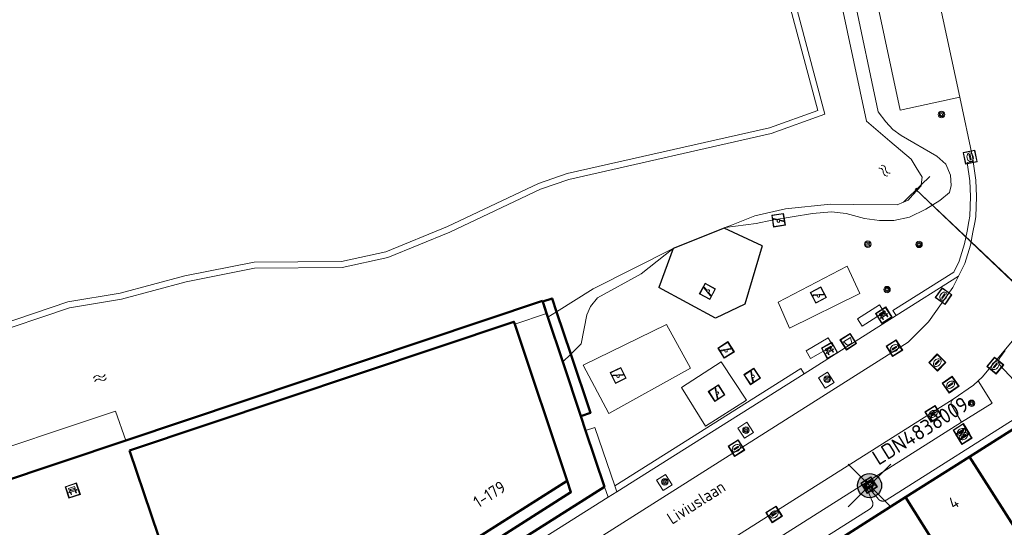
# Model space of a CAD drawing. Header units: metres. Extents: x 94279 to 96109, y 461866 to 463040.
# Tile 117 of 175: x 95233 to 95315, y 462722 to 462764. Entities that reach past the tile are written whole.
import ezdxf
from ezdxf.enums import TextEntityAlignment as Align

# ---------------------------------------------------------------- set-up
doc = ezdxf.new("R2010")
doc.units = ezdxf.units.M
doc.layers.get('0').update_dxf_attribs({"linetype": 'CONTINUOUS'})
for name, color, linetype in [('B-WE-KL-ET_LS_OV_KABEL_EIGENNET_324-G', 10, 'CONTINUOUS'), ('N-WE-ARMATUUR-PRUNUS_E_OPSCHUIF_8M-G', 40, 'CONTINUOUS'), ('N-WE-LICHTMAST_VERVANGEN-G', 7, 'CONTINUOUS'), ('Valondergrond_0', 251, 'CONTINUOUS')]:
    doc.layers.add(name, color=color, linetype=linetype)
for name, color, linetype, lineweight in [('B_BEBOUWINGSGRENS_-1', 132, 'CONTINUOUS', 50), ('B_BEBOUWINGSGRENS_0', 132, 'CONTINUOUS', 50), ('B_LUIFEL_1', 132, 'CONTINUOUS', 50), ('B_OVERBOUWLIJN_LIJN_1', 132, 'CONTINUOUS', 50), ('B_TUSSENMUUR_0', 132, 'CONTINUOUS', 50), ('G_GRENS_ALGEMEEN_0', 251, 'CONTINUOUS', 13), ('K_DUIKER_LIJN_-1', 251, 'CONTINUOUS', 13), ('K_STEIGER_1', 251, 'CONTINUOUS', 13), ('Q_AFVALBAK_0', 251, 'CONTINUOUS', 13), ('Q_BANK_0', 251, 'CONTINUOUS', 13), ('Q_BOOM_0', 251, 'CONTINUOUS', 13), ('Q_DAMWAND_0', 251, 'CONTINUOUS', 13), ('Q_INSPECTIE_OF_RIOOLPUT_0', 251, 'CONTINUOUS', 13), ('Q_KOLK_0', 251, 'CONTINUOUS', 13), ('Q_LICHTMAST_0', 251, 'CONTINUOUS', 13), ('Q_SPEELVOORZIENING_0', 251, 'CONTINUOUS', 13), ('Q_STRAATNAAMBORD_0', 251, 'CONTINUOUS', 13), ('Q_WATERLEIDINGPUT_0', 251, 'CONTINUOUS', 13), ('S_GBKN_SYMBOOL_WATER_0', 251, 'CONTINUOUS', 13), ('T_CULTUURGRENS_0', 251, 'CONTINUOUS', 13), ('T_HEK_0', 251, 'CONTINUOUS', 13), ('T_HEK_1', 251, 'CONTINUOUS', 13), ('T_HEK_LIJN_0', 251, 'CONTINUOUS', 13), ('T_MUUR_30CM_LIJN_0', 251, 'CONTINUOUS', 13), ('T_WALBESCHERMING_0', 251, 'CONTINUOUS', 13), ('V_WEGGRENS_0', 251, 'CONTINUOUS', 13), ('W_WATERGRENS_0', 251, 'CONTINUOUS', 13), ('Z_GBKN_HUISNUMMER_0', 251, 'CONTINUOUS', 13), ('Z_STRAATNAAM_0', 251, 'CONTINUOUS', 13)]:
    doc.layers.add(name, color=color, linetype=linetype, lineweight=lineweight)
doc.styles.add('NLCS-ISO-M500-T25', font='NLCS-ISO.ttf', dxfattribs={"height": 1.25})
doc.styles.get("Standard").update_dxf_attribs({"font": 'isocp.shx'})

# ---------------------------------------------------------------- blocks, each defined once
blk = doc.blocks.new('Q_KOLK')
blk.add_lwpolyline([(-0.5, 0.5), (0.5, 0.5), (0.5, -0.5), (-0.5, -0.5)], close=True)
for points in [[(-0.442, 0.464), (0.438, 0.464, -0.414214), (0.459, 0.442), (0.459, -0.437, -0.414214), (0.438, -0.459), (-0.442, -0.459, -0.414214), (-0.463, -0.437), (-0.463, 0.442, -0.414214), (-0.442, 0.464)], [(-0.345, 0.105, 0.380426), (-0.276, -0.18)], [(-0.008, 0.266, 0.240218), (-0.345, 0.105)], [(-0.194, 0.045, 0.853344), (-0.194, -0.032)], [(0.331, 0.111, 0.240191), (-0.008, 0.266)], [(0.185, -0.032, 0.849746), (0.185, 0.045)], [(0.267, -0.176, 0.380426), (0.331, 0.111)], [(-0.276, -0.18, 0.148452), (0.012, -0.257)], [(0.012, -0.257, 0.131742), (0.267, -0.176)]]:
    blk.add_lwpolyline(points, format="xyb")
for points in [[(-0.194, 0.045), (0.185, 0.045)], [(0.185, -0.032), (-0.194, -0.032)]]:
    blk.add_lwpolyline(points)
blk = doc.blocks.new('Q_WATERLEIDINGPUT')
blk.add_lwpolyline([(-0.5, 0.5), (0.5, 0.5), (0.5, -0.5), (-0.5, -0.5)], close=True)
for points in [[(-0.442, 0.464), (0.438, 0.464, -0.414214), (0.459, 0.442), (0.459, -0.437, -0.414214), (0.438, -0.459), (-0.442, -0.459, -0.414214), (-0.463, -0.437), (-0.463, 0.442), (-0.463, 0.444), (-0.463, 0.446), (-0.463, 0.448), (-0.462, 0.45), (-0.461, 0.451), (-0.46, 0.453), (-0.459, 0.455), (-0.458, 0.456), (-0.457, 0.457), (-0.456, 0.459), (-0.454, 0.46), (-0.453, 0.461), (-0.451, 0.462), (-0.449, 0.462), (-0.447, 0.463), (-0.446, 0.463), (-0.444, 0.464), (-0.442, 0.464)], [(-0.345, 0.105, 0.380426), (-0.276, -0.18)], [(-0.008, 0.266, 0.240218), (-0.345, 0.105)], [(-0.194, 0.045, 0.853344), (-0.194, -0.032)], [(0.331, 0.111, 0.240191), (-0.008, 0.266)], [(0.185, -0.032, 0.849746), (0.185, 0.045)], [(0.267, -0.176, 0.380426), (0.331, 0.111)], [(-0.276, -0.18, 0.148452), (0.012, -0.257)], [(0.012, -0.257, 0.131742), (0.267, -0.176)]]:
    blk.add_lwpolyline(points, format="xyb")
for points in [[(-0.194, 0.045), (0.185, 0.045)], [(0.185, -0.032), (-0.194, -0.032)]]:
    blk.add_lwpolyline(points)
blk = doc.blocks.new('Q_INSPECTIE_OF_RIOOLPUT')
blk.add_lwpolyline([(-0.5, 0.5), (0.5, 0.5), (0.5, -0.5), (-0.5, -0.5)], close=True)
for points in [[(-0.442, 0.464), (0.438, 0.464, -0.414214), (0.459, 0.442), (0.459, -0.437, -0.414214), (0.438, -0.459), (-0.442, -0.459, -0.414214), (-0.463, -0.437), (-0.463, 0.442), (-0.463, 0.444), (-0.463, 0.446), (-0.463, 0.448), (-0.462, 0.45), (-0.461, 0.451), (-0.46, 0.453), (-0.459, 0.455), (-0.458, 0.456), (-0.457, 0.457), (-0.456, 0.459), (-0.454, 0.46), (-0.453, 0.461), (-0.451, 0.462), (-0.449, 0.462), (-0.447, 0.463), (-0.446, 0.463), (-0.444, 0.464), (-0.442, 0.464)], [(-0.345, 0.105, 0.380426), (-0.276, -0.18)], [(-0.008, 0.266, 0.240218), (-0.345, 0.105)], [(-0.194, 0.045, 0.853344), (-0.194, -0.032)], [(0.331, 0.111, 0.240191), (-0.008, 0.266)], [(0.185, -0.032, 0.849746), (0.185, 0.045)], [(0.267, -0.176, 0.380426), (0.331, 0.111)], [(-0.276, -0.18, 0.148452), (0.012, -0.257)], [(0.012, -0.257, 0.131742), (0.267, -0.176)]]:
    blk.add_lwpolyline(points, format="xyb")
for points in [[(-0.194, 0.045), (0.185, 0.045)], [(0.185, -0.032), (-0.194, -0.032)]]:
    blk.add_lwpolyline(points)
blk = doc.blocks.new('Q_BANK')
blk.add_lwpolyline([(-0.5, 0.5), (0.5, 0.5), (0.5, -0.5), (-0.5, -0.5)], close=True)
blk.add_lwpolyline([(-0.442, 0.464), (0.438, 0.464, -0.414214), (0.459, 0.442), (0.459, -0.437, -0.414214), (0.438, -0.459), (-0.442, -0.459, -0.414214), (-0.463, -0.437), (-0.463, 0.442), (-0.463, 0.444), (-0.463, 0.446), (-0.463, 0.448), (-0.462, 0.45), (-0.461, 0.451), (-0.46, 0.453), (-0.459, 0.455), (-0.458, 0.456), (-0.457, 0.457), (-0.456, 0.459), (-0.454, 0.46), (-0.453, 0.461), (-0.451, 0.462), (-0.449, 0.462), (-0.447, 0.463), (-0.446, 0.463), (-0.444, 0.464), (-0.442, 0.464)], format="xyb")
for points in [[(-0.267, 0.022), (-0.366, -0.078)], [(-0.18, 0.132), (-0.267, 0.132), (-0.267, 0.276)], [(-0.267, 0.276), (0.258, 0.276), (0.258, 0.132), (0.173, 0.132)], [(-0.18, 0.022), (-0.267, 0.022)], [(-0.267, 0.022), (-0.18, 0.022)], [(-0.18, 0.022), (-0.18, 0.132)], [(-0.18, 0.132), (-0.144, 0.132)], [(-0.144, 0.132), (-0.144, 0.022)], [(0.131, 0.132), (-0.144, 0.132)], [(0.131, 0.022), (-0.144, 0.022)], [(-0.144, 0.022), (0.131, 0.022)], [(0.131, 0.022), (-0.144, 0.022)], [(-0.144, 0.022), (0.131, 0.022)], [(-0.144, 0.022), (0.131, 0.022)], [(0.131, 0.022), (0.131, 0.132)], [(0.131, 0.132), (0.173, 0.132)], [(0.173, 0.132), (0.173, 0.022)], [(0.173, 0.022), (0.255, 0.022)], [(0.173, 0.022), (0.255, 0.022)], [(0.255, 0.022), (0.357, -0.078)], [(-0.236, -0.078), (-0.366, -0.078)], [(-0.192, -0.078), (-0.192, -0.27), (-0.236, -0.27), (-0.236, -0.078)], [(-0.236, -0.078), (-0.192, -0.078)], [(0.183, -0.078), (-0.192, -0.078)], [(0.226, -0.078), (0.226, -0.268), (0.183, -0.268), (0.183, -0.078)], [(0.183, -0.078), (0.226, -0.078)], [(0.357, -0.078), (0.226, -0.078)]]:
    blk.add_lwpolyline(points)
blk = doc.blocks.new('Q_SPEELVOORZIENING')
blk.add_lwpolyline([(-0.5, 0.5), (0.5, 0.5), (0.5, -0.5), (-0.5, -0.5)], close=True)
for points in [[(-0.442, 0.464), (0.438, 0.464, -0.414214), (0.459, 0.442), (0.459, -0.437, -0.414214), (0.438, -0.459), (-0.442, -0.459, -0.414214), (-0.463, -0.437), (-0.463, 0.442), (-0.463, 0.444), (-0.463, 0.446), (-0.463, 0.448), (-0.462, 0.45), (-0.461, 0.451), (-0.46, 0.453), (-0.459, 0.455), (-0.458, 0.456), (-0.457, 0.457), (-0.456, 0.459), (-0.454, 0.46), (-0.453, 0.461), (-0.451, 0.462), (-0.449, 0.462), (-0.447, 0.463), (-0.446, 0.463), (-0.444, 0.464), (-0.442, 0.464)], [(-0.363, 0.198, 1.168313), (-0.386, 0.141)], [(-0.087, 0.021, 0.778987), (-0.04, -0.167)], [(-0.04, -0.167, 0.508825), (0.056, -0.036)], [(0.355, -0.156, 1.031322), (0.378, -0.1)]]:
    blk.add_lwpolyline(points, format="xyb")
for points in [[(-0.386, 0.141), (-0.087, 0.021)], [(-0.363, 0.198), (0.378, -0.1)], [(0.056, -0.036), (0.355, -0.156)]]:
    blk.add_lwpolyline(points)
blk = doc.blocks.new('Q_BOOM')
for radius in [0.27, 0.18, 0.09]:
    blk.add_circle((0, 0), radius)
blk = doc.blocks.new('Q_LICHTMAST')
for points in [[(-0.26, 0.15), (-0.52, 0.3)], [(0, 0.3), (0, 0.6)], [(0.26, 0.15), (0.52, 0.3)], [(-0.26, -0.15), (-0.52, -0.3)], [(0, -0.3), (0, -0.6)], [(0.26, -0.15), (0.52, -0.3)]]:
    blk.add_lwpolyline(points)
blk.add_circle((0, 0), 0.3)
blk = doc.blocks.new('Q_STRAATNAAMBORD')
for points in [[(-0.5, 0.5), (0.5, 0.5), (0.5, -0.5), (-0.5, -0.5)], [(-0.369, 0.22), (0.358, 0.22), (0.358, -0.214), (-0.369, -0.214)]]:
    blk.add_lwpolyline(points, close=True)
for points in [[(-0.442, 0.464), (0.438, 0.464, -0.414214), (0.459, 0.442), (0.459, -0.437, -0.414214), (0.438, -0.459), (-0.442, -0.459, -0.414214), (-0.463, -0.437), (-0.463, 0.442), (-0.463, 0.444), (-0.463, 0.446), (-0.463, 0.448), (-0.462, 0.45), (-0.461, 0.451), (-0.46, 0.453), (-0.459, 0.455), (-0.458, 0.456), (-0.457, 0.457), (-0.456, 0.459), (-0.454, 0.46), (-0.453, 0.461), (-0.451, 0.462), (-0.449, 0.462), (-0.447, 0.463), (-0.446, 0.463), (-0.444, 0.464), (-0.442, 0.464)], [(-0.287, 0.16), (0.281, 0.16, -0.414214), (0.303, 0.139), (0.303, -0.134, -0.414214), (0.281, -0.156), (-0.287, -0.156, -0.414214), (-0.308, -0.134), (-0.308, 0.139), (-0.308, 0.14), (-0.308, 0.142), (-0.307, 0.144), (-0.307, 0.146), (-0.306, 0.148), (-0.305, 0.149), (-0.304, 0.151), (-0.303, 0.152), (-0.302, 0.154), (-0.3, 0.155), (-0.299, 0.156), (-0.297, 0.157), (-0.296, 0.158), (-0.294, 0.159), (-0.292, 0.159), (-0.29, 0.16), (-0.288, 0.16), (-0.287, 0.16)]]:
    blk.add_lwpolyline(points, format="xyb")
blk = doc.blocks.new('Q_AFVALBAK')
for points in [[(-0.5, 0.5), (0.5, 0.5), (0.5, -0.5), (-0.5, -0.5)], [(-0.336, 0.197), (0.331, 0.197), (0.19, -0.251), (-0.196, -0.251)]]:
    blk.add_lwpolyline(points, close=True)
blk.add_lwpolyline([(-0.442, 0.464), (0.438, 0.464, -0.414214), (0.459, 0.442), (0.459, -0.437, -0.414214), (0.438, -0.459), (-0.442, -0.459, -0.414214), (-0.463, -0.437), (-0.463, 0.442), (-0.463, 0.444), (-0.463, 0.446), (-0.463, 0.448), (-0.462, 0.45), (-0.461, 0.451), (-0.46, 0.453), (-0.459, 0.455), (-0.458, 0.456), (-0.457, 0.457), (-0.456, 0.459), (-0.454, 0.46), (-0.453, 0.461), (-0.451, 0.462), (-0.449, 0.462), (-0.447, 0.463), (-0.446, 0.463), (-0.444, 0.464), (-0.442, 0.464)], format="xyb")
blk = doc.blocks.new('WATERSYMBOOL')
for points in [[(-0.5, 0.15), (-0.438, 0.212), (-0.312, 0.275), (-0.188, 0.275), (-0.062, 0.212), (0, 0.15), (0.062, 0.087), (0.188, 0.025), (0.312, 0.025), (0.438, 0.087), (0.5, 0.15)], [(-0.5, -0.15), (-0.438, -0.087), (-0.312, -0.025), (-0.188, -0.025), (-0.062, -0.087), (0, -0.15), (0.062, -0.212), (0.188, -0.275), (0.312, -0.275), (0.438, -0.212), (0.5, -0.15)]]:
    blk.add_lwpolyline(points)
blk = doc.blocks.new('LM')
at = {"linetype": 'ByBlock'}
h = blk.add_hatch(color=256, dxfattribs=at)
h.dxf.hatch_style = 1
edge = h.paths.add_edge_path()
edge.add_arc((0, 0), 1, 0, 360)
blk.add_circle((0, 0), 1, dxfattribs=at)
blk = doc.blocks.new('ACMAP_ANN_TEMPLATE_LM')
at = {"color": 0, "style": 'NLCS-ISO-M500-T25'}
blk.add_attdef('LM-NUMMER', (1.5, 1), '', height=1.25, dxfattribs=at)

msp = doc.modelspace()

# ---------------------------------------------------------------- linework, layer by layer
at = {"layer": 'B-WE-KL-ET_LS_OV_KABEL_EIGENNET_324-G', "linetype": 'Continuous', "lineweight": 0}
for points in [[(95316.998, 462732.287), (95314.396, 462735.102), (95314.385, 462735.115), (95314.374, 462735.129), (95314.363, 462735.142), (95314.353, 462735.157), (95314.343, 462735.171), (95314.334, 462735.186), (95314.325, 462735.201), (95314.317, 462735.216), (95314.31, 462735.232), (95314.303, 462735.248), (95314.296, 462735.264), (95314.29, 462735.281), (95314.285, 462735.297), (95314.28, 462735.314), (95314.276, 462735.331), (95314.272, 462735.348), (95314.269, 462735.365), (95314.267, 462735.382), (95314.265, 462735.4), (95314.264, 462735.417), (95314.264, 462735.434), (95314.264, 462735.452), (95314.264, 462735.469), (95314.266, 462735.487), (95314.267, 462735.504), (95314.27, 462735.521), (95314.273, 462735.538), (95314.277, 462735.555), (95314.281, 462735.572), (95314.286, 462735.589), (95314.291, 462735.605), (95314.297, 462735.622), (95314.304, 462735.638), (95314.311, 462735.654), (95314.319, 462735.669), (95314.327, 462735.685), (95314.335, 462735.7), (95314.345, 462735.715), (95314.355, 462735.729), (95314.365, 462735.743), (95314.797, 462736.334)], [(95286.033, 462712.12), (95303.611, 462723.239), (95303.626, 462723.248), (95303.64, 462723.259), (95303.654, 462723.269), (95303.668, 462723.28), (95303.681, 462723.292), (95303.693, 462723.304), (95303.706, 462723.316), (95303.718, 462723.329), (95303.729, 462723.342), (95303.74, 462723.356), (95303.75, 462723.37), (95303.76, 462723.384), (95303.77, 462723.399), (95303.779, 462723.414), (95303.787, 462723.429), (95303.795, 462723.445), (95303.802, 462723.461), (95303.809, 462723.477), (95303.815, 462723.493), (95303.821, 462723.51), (95303.826, 462723.526), (95303.83, 462723.543), (95303.834, 462723.56), (95303.837, 462723.577), (95303.84, 462723.595), (95303.842, 462723.612), (95303.843, 462723.629), (95303.844, 462723.647), (95303.844, 462723.664), (95303.844, 462723.682), (95303.843, 462723.699), (95303.841, 462723.716), (95303.839, 462723.734), (95303.836, 462723.751), (95303.833, 462723.768), (95303.829, 462723.785), (95303.824, 462723.802), (95303.819, 462723.819), (95303.813, 462723.835), (95303.807, 462723.851), (95303.8, 462723.867), (95303.792, 462723.883), (95303.784, 462723.899), (95303.776, 462723.914), (95303.767, 462723.929), (95303.23, 462725.246), (95304.243, 462724.112), (95304.252, 462724.097), (95304.262, 462724.083), (95304.273, 462724.069), (95304.284, 462724.055), (95304.296, 462724.042), (95304.308, 462724.029), (95304.32, 462724.017), (95304.333, 462724.005), (95304.346, 462723.994), (95304.36, 462723.983), (95304.374, 462723.973), (95304.388, 462723.963), (95304.403, 462723.953), (95304.418, 462723.944), (95304.433, 462723.936), (95304.449, 462723.928), (95304.464, 462723.921), (95304.481, 462723.914), (95304.497, 462723.908), (95304.513, 462723.902), (95304.53, 462723.897), (95304.547, 462723.893), (95304.564, 462723.889), (95304.581, 462723.886), (95304.598, 462723.883), (95304.616, 462723.881), (95304.633, 462723.88), (95304.651, 462723.879), (95304.668, 462723.879), (95304.686, 462723.879), (95304.703, 462723.88), (95304.72, 462723.882), (95304.738, 462723.884), (95304.755, 462723.887), (95304.772, 462723.89), (95304.789, 462723.894), (95304.806, 462723.899), (95304.822, 462723.904), (95304.839, 462723.91), (95304.855, 462723.916), (95304.871, 462723.923), (95304.887, 462723.931), (95304.902, 462723.939), (95304.918, 462723.947), (95304.933, 462723.956), (95316.898, 462731.525)]]:
    msp.add_lwpolyline(points, dxfattribs=at)
at = {"layer": 'B_BEBOUWINGSGRENS_-1'}
for p, q in [((95276.49, 462740.461), (95241.998, 462728.905)), ((95276.545, 462740.297), (95276.49, 462740.461)), ((95276.945, 462739.093), (95276.545, 462740.297)), ((95278.172, 462735.408), (95276.945, 462739.093)), ((95279.671, 462730.906), (95278.172, 462735.408)), ((95280.068, 462729.716), (95279.671, 462730.906)), ((95281.618, 462725.059), (95280.068, 462729.716)), ((95241.998, 462728.905), (95228.702, 462724.451)), ((95263.284, 462713.477), (95281.618, 462725.059))]:
    msp.add_line(p, q, dxfattribs=at)
at = {"layer": 'B_BEBOUWINGSGRENS_0'}
for p, q in [((95278.534, 462725.562), (95274.199, 462738.532)), ((95316.579, 462730.548), (95311.853, 462727.554)), ((95311.853, 462727.554), (95306.547, 462724.194)), ((95306.547, 462724.194), (95301.212, 462720.815))]:
    msp.add_line(p, q, dxfattribs=at)
for points in [[(95274.199, 462738.532), (95274.136, 462738.721), (95242.292, 462728.073)], [(95242.292, 462728.073), (95247.685, 462712.185), (95255.258, 462714.717), (95254.846, 462715.943), (95257.534, 462716.848), (95257.926, 462715.619), (95268.352, 462719.097), (95278.534, 462725.562)]]:
    msp.add_lwpolyline(points, dxfattribs=at)
at = {"layer": 'B_LUIFEL_1'}
for p, q in [((95276.545, 462740.297), (95276.831, 462739.418)), ((95278.835, 462736.046), (95277.663, 462739.544)), ((95279.669, 462730.905), (95279.671, 462730.906))]:
    msp.add_line(p, q, dxfattribs=at)
for points in [[(95277.663, 462739.544), (95277.291, 462740.654), (95276.513, 462740.394), (95276.545, 462740.297)], [(95279.671, 462730.906), (95280.466, 462731.179), (95278.835, 462736.046)]]:
    msp.add_lwpolyline(points, dxfattribs=at)
at = {"layer": 'B_OVERBOUWLIJN_LIJN_1'}
msp.add_lwpolyline([(95278.534, 462725.562), (95278.847, 462724.615), (95272.212, 462720.4), (95268.352, 462719.097)], dxfattribs=at)
at = {"layer": 'B_TUSSENMUUR_0'}
for p, q in [((95318.645, 462716.83), (95311.853, 462727.554)), ((95313.344, 462713.464), (95306.547, 462724.194))]:
    msp.add_line(p, q, dxfattribs=at)
at = {"layer": 'G_GRENS_ALGEMEEN_0'}
for p, q in [((95280.066, 462729.715), (95280.068, 462729.716)), ((95281.928, 462724.194), (95281.618, 462725.059))]:
    msp.add_line(p, q, dxfattribs=at)
msp.add_lwpolyline([(95280.068, 462729.716), (95280.831, 462729.969), (95282.474, 462725.13)], dxfattribs=at)
at = {"layer": 'K_DUIKER_LIJN_-1'}
for p, q in [((95320.645, 462737.05), (95307.353, 462749.727)), ((95307.353, 462749.727), (95320.765, 462737.022)), ((95307.49, 462749.704), (95307.417, 462749.775))]:
    msp.add_line(p, q, dxfattribs=at)
at = {"layer": 'K_STEIGER_1'}
for p in [(95228.702, 462724.451), (95241.998, 462728.905)]:
    msp.add_line(p, (95241.998, 462728.905), dxfattribs=at)
msp.add_lwpolyline([(95241.998, 462728.905), (95241.153, 462731.332), (95227.889, 462726.898), (95228.702, 462724.451)], dxfattribs=at)
at = {"layer": 'N-WE-LICHTMAST_VERVANGEN-G', "flags": 128}
for points in [[(95301.799, 462723.393), (95305.335, 462726.929)], [(95305.335, 462723.393), (95301.799, 462726.929)]]:
    msp.add_lwpolyline(points, dxfattribs=at)
at = {"layer": 'Q_DAMWAND_0'}
for p, q in [((95307.531, 462749.643), (95307.126, 462749.2)), ((95307.848, 462749.99), (95307.531, 462749.643)), ((95291.62, 462746.517), (95291.538, 462746.484)), ((95292.148, 462746.729), (95291.62, 462746.517))]:
    msp.add_line(p, q, dxfattribs=at)
msp.add_lwpolyline([(95307.126, 462749.2), (95306.759, 462748.798), (95306.389, 462748.631)], dxfattribs=at)
at = {"layer": 'T_CULTUURGRENS_0'}
for p, q in [((95305.771, 462739.238), (95310.927, 462742.491)), ((95278.172, 462735.408), (95278.835, 462736.046)), ((95278.169, 462735.405), (95278.172, 462735.408)), ((95298.145, 462734.426), (95297.878, 462734.849)), ((95282.474, 462725.13), (95282.639, 462724.643))]:
    msp.add_line(p, q, dxfattribs=at)
for points in [[(95204.778, 462730.867), (95205.133, 462730.072), (95205.707, 462729.475), (95208.455, 462729.27), (95211.621, 462729.838), (95214.943, 462731.032), (95218.433, 462732.851), (95221.123, 462734.09), (95230.103, 462737.968), (95237.202, 462740.372), (95241.539, 462741.089), (95246.881, 462742.514), (95252.612, 462743.666), (95259.867, 462743.723), (95263.538, 462744.512), (95268.631, 462746.606), (95276.152, 462750.168), (95278.544, 462750.992), (95295.289, 462754.79), (95299.278, 462756.219), (95295.817, 462769.214)], [(95291.62, 462746.517), (95294.189, 462746.869), (95295.469, 462747.146), (95298.86, 462747.699), (95300.434, 462747.821), (95301.628, 462747.699), (95303.15, 462747.284), (95304.396, 462747.111), (95305.59, 462747.111), (95306.87, 462747.371), (95308.237, 462748.045), (95309.396, 462748.772), (95310.191, 462749.429), (95310.33, 462750), (95310.261, 462750.865), (95309.88, 462751.765), (95309.136, 462752.44), (95306.195, 462754.135), (95305.503, 462754.654), (95304.915, 462755.277), (95304.292, 462756.107), (95302.268, 462765.692)], [(95312.152, 462751.982), (95311.657, 462751.913), (95311.869, 462750.398), (95311.935, 462749.098), (95311.88, 462747.475), (95311.794, 462747.026), (95311.642, 462746.236), (95311.442, 462745.189), (95311.003, 462743.745), (95310.544, 462742.84), (95305.505, 462739.661), (95305.771, 462739.238)], [(95310.927, 462742.491), (95311.469, 462743.558), (95311.928, 462745.069), (95312.133, 462746.142), (95312.285, 462746.932), (95312.378, 462747.419), (95312.435, 462749.102), (95312.367, 462750.445), (95312.152, 462751.982)], [(95278.835, 462736.046), (95279.709, 462736.887), (95280.158, 462739.292), (95280.47, 462739.984), (95281.041, 462740.693), (95284.656, 462742.682), (95287.313, 462744.781)], [(95297.878, 462734.849), (95287.246, 462728.141), (95282.474, 462725.13)], [(95282.639, 462724.643), (95287.513, 462727.718), (95298.145, 462734.426)], [(95299.892, 462733.228), (95300.64, 462733.711), (95300.088, 462734.566), (95299.34, 462734.082), (95299.892, 462733.228)], [(95293.229, 462729.076), (95293.977, 462729.559), (95293.425, 462730.414), (95292.676, 462729.93), (95293.229, 462729.076)], [(95286.49, 462724.748), (95287.238, 462725.231), (95286.686, 462726.086), (95285.938, 462725.602), (95286.49, 462724.748)]]:
    msp.add_lwpolyline(points, dxfattribs=at)
at = {"layer": 'T_HEK_0'}
for p, q in [((95280.066, 462729.715), (95279.669, 462730.905)), ((95281.618, 462725.059), (95280.066, 462729.715))]:
    msp.add_line(p, q, dxfattribs=at)
at = {"layer": 'T_HEK_1'}
for p, q in [((95276.831, 462739.418), (95276.94, 462739.09)), ((95276.94, 462739.09), (95278.169, 462735.405)), ((95278.169, 462735.405), (95279.669, 462730.905))]:
    msp.add_line(p, q, dxfattribs=at)
at = {"layer": 'T_HEK_LIJN_0'}
msp.add_line((95274.199, 462738.532), (95276.831, 462739.418), dxfattribs=at)
at = {"layer": 'T_MUUR_30CM_LIJN_0'}
for p, q in [((95308.574, 462750.761), (95307.854, 462750.059)), ((95307.854, 462750.059), (95306.389, 462748.631))]:
    msp.add_line(p, q, dxfattribs=at)
at = {"layer": 'T_WALBESCHERMING_0'}
msp.add_line((95307.854, 462750.059), (95307.848, 462749.99), dxfattribs=at)
for points in [[(95303.309, 462755.339), (95305.243, 462753.689), (95307.02, 462752.173), (95307.436, 462751.491), (95307.914, 462750.707), (95307.854, 462750.059)], [(95306.389, 462748.631), (95305.863, 462748.392), (95302.263, 462748.441)]]:
    msp.add_lwpolyline(points, dxfattribs=at)
at = {"layer": 'V_WEGGRENS_0'}
for p, q in [((95309.036, 462766.646), (95311.051, 462757.325)), ((95302.774, 462741.053), (95301.705, 462743.318)), ((95304.771, 462739.518), (95304.395, 462740.118)), ((95298.145, 462734.426), (95305.771, 462739.238)), ((95286.762, 462738.487), (95279.854, 462735.139)), ((95300.536, 462736.727), (95300.137, 462737.401)), ((95288.001, 462733.289), (95289.994, 462730.071)), ((95290.369, 462719.608), (95310.481, 462732.309)), ((95311.177, 462730.401), (95291.807, 462718.164)), ((95281.928, 462724.194), (95282.639, 462724.643))]:
    msp.add_line(p, q, dxfattribs=at)
for points in [[(95311.051, 462757.325), (95306.112, 462756.244), (95304.128, 462765.556)], [(95312.152, 462751.982), (95312.118, 462752.229), (95311.051, 462757.325)], [(95318.939, 462749.395), (95318.958, 462748.009), (95318.836, 462746.015), (95318.436, 462744.062), (95317.927, 462742.143), (95317.249, 462740.238), (95316.871, 462739.318), (95316.393, 462738.452), (95315.681, 462737.491), (95312.902, 462734.146), (95312.563, 462733.837)], [(95301.705, 462743.318), (95296, 462740.35), (95296.938, 462738.194), (95302.774, 462741.053)], [(95310.927, 462742.491), (95310.455, 462741.564), (95308.449, 462738.723), (95306.775, 462737.035), (95261.177, 462708.17)], [(95304.395, 462740.118), (95302.568, 462738.975), (95302.959, 462738.362), (95304.771, 462739.518)], [(95279.854, 462735.139), (95281.975, 462731.119), (95288.746, 462734.888), (95286.762, 462738.487)], [(95300.137, 462737.401), (95298.329, 462736.33), (95298.696, 462735.683), (95300.536, 462736.727)], [(95289.994, 462730.071), (95293.374, 462732.226), (95291.286, 462735.401), (95288.001, 462733.289)], [(95312.563, 462733.837), (95312.167, 462733.476), (95310.481, 462732.309)], [(95311.177, 462730.401), (95313.714, 462731.984), (95312.563, 462733.837)], [(95310.481, 462732.309), (95310.392, 462732.216), (95310.336, 462732.1), (95310.318, 462731.972), (95310.34, 462731.845), (95310.4, 462731.731), (95311.177, 462730.401)], [(95259.07, 462711.108), (95263.696, 462712.691), (95281.928, 462724.194)]]:
    msp.add_lwpolyline(points, dxfattribs=at)
at = {"layer": 'Valondergrond_0'}
for p, q in [((95291.538, 462746.484), (95287.313, 462744.781)), ((95294.672, 462745.022), (95291.538, 462746.484)), ((95287.313, 462744.781), (95286.14, 462741.573))]:
    msp.add_line(p, q, dxfattribs=at)
msp.add_lwpolyline([(95294.672, 462745.022), (95293.238, 462740.175), (95290.825, 462739.032), (95286.14, 462741.573)], dxfattribs=at)
at = {"layer": 'W_WATERGRENS_0'}
for p, q in [((95276.49, 462740.461), (95276.831, 462739.418)), ((95277.663, 462739.544), (95276.945, 462739.093)), ((95276.945, 462739.093), (95276.94, 462739.09))]:
    msp.add_line(p, q, dxfattribs=at)
for points in [[(95290.369, 462817.098), (95290.454, 462815.594), (95303.309, 462755.339)], [(95299.879, 462755.903), (95296.306, 462769.322), (95294.241, 462780.948), (95291.06, 462796.6), (95286.62, 462815.33), (95285.58, 462816.61), (95285.308, 462816.668)], [(95204.322, 462730.664), (95204.712, 462729.788), (95205.479, 462728.991), (95208.481, 462728.767), (95211.751, 462729.353), (95215.144, 462730.573), (95218.653, 462732.402), (95221.327, 462733.633), (95230.283, 462737.501), (95237.324, 462739.885), (95241.644, 462740.6), (95246.995, 462742.027), (95252.664, 462743.166), (95259.922, 462743.223), (95263.687, 462744.033), (95268.833, 462746.149), (95276.341, 462749.704), (95278.681, 462750.51), (95295.429, 462754.309), (95299.879, 462755.903)], [(95302.263, 462748.441), (95300.33, 462748.467), (95296.609, 462748.061), (95294.077, 462747.504), (95292.148, 462746.729)], [(95287.313, 462744.781), (95280.684, 462741.441), (95277.663, 462739.544)]]:
    msp.add_lwpolyline(points, dxfattribs=at)

# ---------------------------------------------------------------- block references
at = {"rotation": 31.92}
msp.add_blockref('ACMAP_ANN_TEMPLATE_LM', (95303.567, 462725.161), dxfattribs=at).add_auto_attribs({'LM-NUMMER': 'LDN4838009'})
at = {"layer": 'N-WE-ARMATUUR-PRUNUS_E_OPSCHUIF_8M-G'}
msp.add_blockref('LM', (95303.567, 462725.161), dxfattribs=at)
at = {"layer": 'Q_AFVALBAK_0', "rotation": 32.25189336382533}
msp.add_blockref('Q_AFVALBAK', (95301.808, 462737.074), dxfattribs=at)
at = {"layer": 'Q_BANK_0'}
for p, rotation in [((95304.753, 462739.262), 32.53661707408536), ((95300.264, 462736.347), 29.57019958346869), ((95237.605, 462724.753), 18.5202295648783)]:
    msp.add_blockref('Q_BANK', p, dxfattribs=dict(at, rotation=rotation))
at = {"layer": 'Q_BOOM_0'}
for p, rotation in [((95309.533, 462755.887), 12.34566047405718), ((95303.425, 462745.147), 172.0953436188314), ((95307.667, 462745.135), 26.24562379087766), ((95305.016, 462741.387), 32.03074654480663), ((95300.063, 462733.971), 122.8468544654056), ((95312.022, 462731.974), 31.96273278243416), ((95293.339, 462729.755), 122.8468544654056), ((95286.625, 462725.466), 122.8468544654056)]:
    msp.add_blockref('Q_BOOM', p, dxfattribs=dict(at, rotation=rotation))
at = {"layer": 'Q_INSPECTIE_OF_RIOOLPUT_0'}
for p, rotation in [((95309.185, 462735.352), 45.23858901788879), ((95310.283, 462733.516), 34.68985180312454)]:
    msp.add_blockref('Q_INSPECTIE_OF_RIOOLPUT', p, dxfattribs=dict(at, rotation=rotation))
at = {"layer": 'Q_KOLK_0'}
for p, rotation in [((95311.901, 462752.352), 101.8257467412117), ((95309.699, 462740.848), 54.774489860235), ((95305.633, 462736.539), 32.33512552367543), ((95313.984, 462735.096), 50.28046107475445), ((95308.84, 462731.103), 32.27296463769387), ((95292.546, 462728.263), 32.33512552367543), ((95295.672, 462722.775), 32.27296463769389)]:
    msp.add_blockref('Q_KOLK', p, dxfattribs=dict(at, rotation=rotation))
at = {"layer": 'Q_LICHTMAST_0', "rotation": 32.28265502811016}
msp.add_blockref('Q_LICHTMAST', (95303.567, 462725.161), dxfattribs=at)
at = {"layer": 'Q_SPEELVOORZIENING_0'}
for p, rotation in [((95296.046, 462747.127), 9.262189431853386), ((95290.152, 462741.242), 151.5259565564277), ((95299.338, 462740.935), 27.48549814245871), ((95291.691, 462736.393), 32.73787077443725), ((95282.757, 462734.284), 25.8574021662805), ((95293.856, 462734.204), 123.3304315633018), ((95290.91, 462732.815), 123.3304315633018)]:
    msp.add_blockref('Q_SPEELVOORZIENING', p, dxfattribs=dict(at, rotation=rotation))
at = {"layer": 'Q_STRAATNAAMBORD_0', "rotation": 32.28265502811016}
msp.add_blockref('Q_STRAATNAAMBORD', (95303.532, 462725.202), dxfattribs=at)
at = {"layer": 'Q_WATERLEIDINGPUT_0', "rotation": 32.28265502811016}
for p in [(95311.181, 462729.608), (95311.368, 462729.257)]:
    msp.add_blockref('Q_WATERLEIDINGPUT', p, dxfattribs=at)
at = {"layer": 'S_GBKN_SYMBOOL_WATER_0'}
for p, rotation in [((95304.804, 462751.235), 139.531734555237), ((95239.859, 462734.064), 18.48417866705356)]:
    msp.add_blockref('WATERSYMBOOL', p, dxfattribs=dict(at, rotation=rotation))

# ---------------------------------------------------------------- texts
at = {"layer": 'Z_GBKN_HUISNUMMER_0'}
for s, p in [('1-179', (95272.103, 462724.44)), ('4', (95310.537, 462723.762))]:
    msp.add_text(s, height=1, rotation=32.4, dxfattribs=at).set_placement(p, align=Align.MIDDLE)
at = {"layer": 'Z_STRAATNAAM_0', "linetype": 'Continuous'}
msp.add_text('Liviuslaan', height=1, rotation=32.49757, dxfattribs=at).set_placement((95289.214, 462723.775), align=Align.MIDDLE)

doc.saveas('drawing.dxf')
